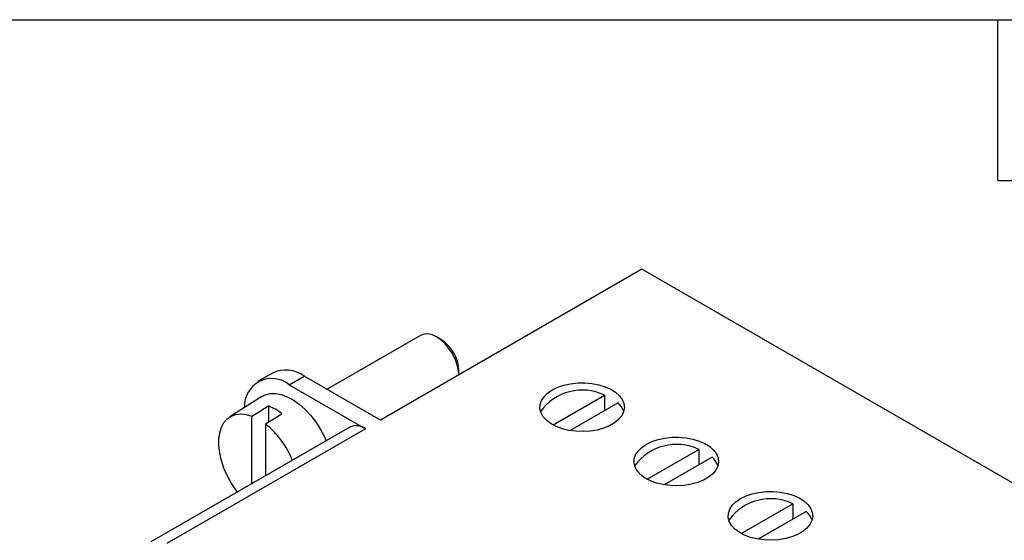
# Model space of a CAD drawing. Header units: millimetres. Extents: x 6 to 273, y 6 to 210.
# Tile 10 of 11: x 198 to 244, y 185 to 210. Entities that reach past the tile are written whole.
import ezdxf

# ---------------------------------------------------------------- set-up
doc = ezdxf.new("R2010")
doc.units = ezdxf.units.MM
doc.linetypes.add('SLD-Solid', pattern=[0])
doc.layers.add('TEXT', color=140, linetype='SLD-Solid', lineweight=25)

msp = doc.modelspace()

# ---------------------------------------------------------------- linework, layer by layer
for p, q in [((226.989, 197.733), (214.614, 190.59)), ((266.657, 174.833), (226.989, 197.733)), ((216.516, 194.603), (212.089, 192.048)), ((217.478, 194.406), (217.266, 194.529)), ((218.327, 192.733), (218.327, 192.937)), ((209.508, 192.82), (208.801, 192.412)), ((210.301, 192.263), (211.008, 192.672)), ((214.614, 190.59), (211.008, 192.672)), ((210.301, 192.263), (213.907, 190.182)), ((208.999, 191.706), (207.482, 190.742)), ((222.782, 190.366), (225.22, 191.773)), ((225.22, 191.773), (225.22, 191.038)), ((208.533, 190.782), (209.311, 191.262)), ((209.311, 191.262), (209.311, 190.502)), ((225.856, 191.406), (223.588, 190.096)), ((208.533, 187.586), (208.533, 190.782)), ((209.17, 190.414), (209.947, 190.895)), ((213.157, 190.256), (203.753, 184.827)), ((213.907, 190.182), (204.503, 184.753)), ((209.17, 190.414), (209.17, 187.954)), ((227.237, 187.794), (229.675, 189.201)), ((229.675, 189.201), (229.675, 188.467)), ((230.311, 188.834), (228.042, 187.524)), ((231.691, 185.222), (234.13, 186.63)), ((234.13, 186.63), (234.13, 185.895)), ((234.766, 186.262), (232.497, 184.953))]:
    msp.add_line(p, q)
at = {"flags": 128}
for points in [[(218.326, 192.733), (218.306, 192.942), (218.246, 193.207), (218.148, 193.475), (218.016, 193.737), (217.855, 193.982), (217.672, 194.201), (217.473, 194.386), (217.266, 194.529), (217.059, 194.625), (216.86, 194.67), (216.677, 194.663), (216.516, 194.603)], [(222.746, 192.019), (223.005, 192.145), (223.298, 192.244), (223.615, 192.313), (223.948, 192.35), (224.288, 192.354), (224.623, 192.325), (224.945, 192.264), (225.245, 192.172), (225.513, 192.052), (225.743, 191.908), (225.927, 191.744), (226.06, 191.564), (226.138, 191.373), (226.16, 191.178), (226.124, 190.983), (226.031, 190.794), (225.885, 190.618), (225.689, 190.458), (225.449, 190.319), (225.173, 190.206), (224.866, 190.122), (224.54, 190.069), (224.203, 190.048), (223.864, 190.06), (223.534, 190.106), (223.222, 190.182), (222.937, 190.289), (222.687, 190.421), (222.48, 190.576), (222.321, 190.749), (222.215, 190.935), (222.164, 191.129), (222.172, 191.324), (222.236, 191.517), (222.356, 191.7), (222.527, 191.869), (222.746, 192.019)], [(208.999, 191.706), (209.163, 191.788), (209.394, 191.846), (209.647, 191.85), (209.915, 191.801), (210.194, 191.699), (210.478, 191.547), (210.76, 191.349), (211.035, 191.107), (211.296, 190.828), (211.539, 190.517), (211.757, 190.182), (211.946, 189.828), (212.043, 189.613)], [(207.84, 187.186), (207.766, 187.286), (207.55, 187.614), (207.363, 187.961), (207.208, 188.317), (207.088, 188.677), (207.007, 189.032), (206.966, 189.374), (206.966, 189.695), (207.007, 189.99), (207.088, 190.251), (207.208, 190.473), (207.363, 190.651), (207.55, 190.781), (207.766, 190.86), (208.005, 190.887), (208.263, 190.86), (208.533, 190.782)], [(227.201, 189.447), (227.46, 189.573), (227.753, 189.672), (228.07, 189.741), (228.403, 189.779), (228.742, 189.783), (229.078, 189.754), (229.4, 189.692), (229.7, 189.601), (229.968, 189.481), (230.197, 189.337), (230.381, 189.172), (230.515, 188.992), (230.593, 188.801), (230.615, 188.606), (230.579, 188.411), (230.486, 188.223), (230.34, 188.046), (230.144, 187.886), (229.904, 187.748), (229.627, 187.635), (229.321, 187.55), (228.995, 187.497), (228.658, 187.476), (228.319, 187.489), (227.989, 187.534), (227.677, 187.611), (227.392, 187.717), (227.142, 187.849), (226.935, 188.004), (226.776, 188.177), (226.669, 188.363), (226.619, 188.557), (226.626, 188.753), (226.691, 188.945), (226.811, 189.128), (226.982, 189.297), (227.201, 189.447)], [(231.656, 186.875), (231.915, 187.001), (232.208, 187.101), (232.525, 187.17), (232.858, 187.207), (233.197, 187.211), (233.533, 187.182), (233.855, 187.121), (234.154, 187.029), (234.423, 186.909), (234.652, 186.765), (234.836, 186.6), (234.969, 186.42), (235.048, 186.23), (235.069, 186.034), (235.033, 185.84), (234.941, 185.651), (234.795, 185.474), (234.599, 185.315), (234.359, 185.176), (234.082, 185.063), (233.776, 184.979), (233.45, 184.925), (233.112, 184.904), (232.774, 184.917), (232.444, 184.962), (232.132, 185.039), (231.847, 185.145), (231.597, 185.278), (231.389, 185.433), (231.23, 185.606), (231.124, 185.792), (231.074, 185.985), (231.081, 186.181), (231.146, 186.373), (231.265, 186.557), (231.437, 186.725), (231.656, 186.875)]]:
    msp.add_lwpolyline(points, dxfattribs=at)
for centre, radius, start, end in [((216.497, 192.86), 1.831, 2.3949, 57.5997), ((210.131, 191.461), 1.495, 54.0761, 114.6134), ((209.477, 191.263), 1.296, 50.5413, 183.3346), ((224.169, 189.575), 2.436, 64.4471, 144.2644), ((208.369, 188.896), 2.547, 51.7098, 68.2956), ((225.255, 190.709), 0.92, 18.2944, 49.198), ((206.468, 187.072), 4.298, 22.1464, 51.0463), ((213.468, 189.568), 0.754, 54.3824, 114.3071), ((228.624, 187.004), 2.436, 64.4471, 144.2644), ((229.71, 188.138), 0.92, 18.2944, 49.198), ((233.079, 184.432), 2.436, 64.4471, 144.2644), ((234.165, 185.566), 0.92, 18.2944, 49.198)]:
    msp.add_arc(centre, radius, start, end)
at = {"layer": 'TEXT'}
for p, q in [((6.35, 209.55), (273.05, 209.55)), ((243.84, 201.93), (243.84, 209.55)), ((243.84, 201.93), (251.46, 201.93))]:
    msp.add_line(p, q, dxfattribs=at)

doc.saveas('drawing.dxf')
